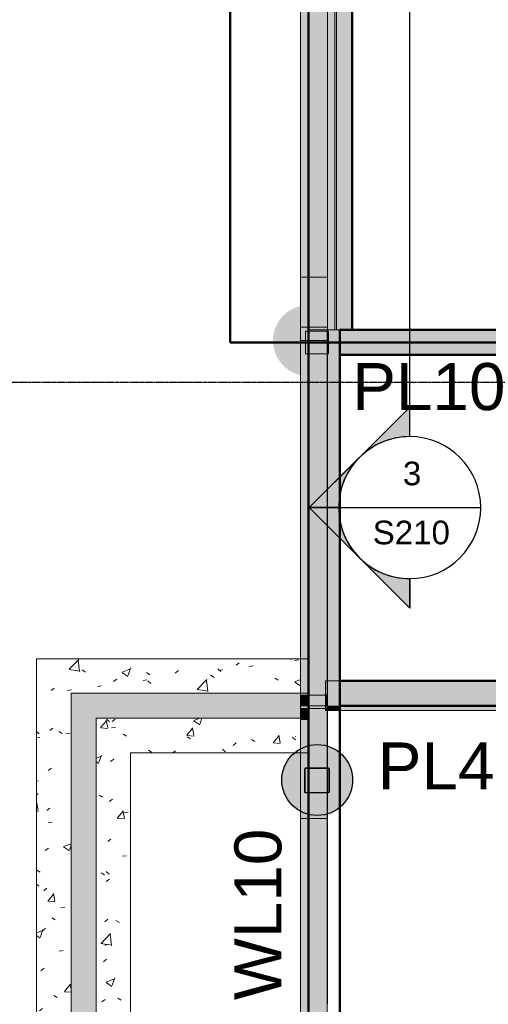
# Model space of a CAD drawing. Header units: inches. Extents: x -4126 to -1814, y 9773 to 12338.
# Tile 57 of 113: x -3922 to -3772, y 11336 to 11650. Entities that reach past the tile are written whole.
import ezdxf

# ---------------------------------------------------------------- set-up
doc = ezdxf.new("R2010")
doc.units = ezdxf.units.IN
doc.header["$MEASUREMENT"] = 0
doc.linetypes.add('Grid Line 1_2_', pattern=[0.875, 0.5, -0.125, 0.125, -0.125])
for name, color, linetype, lineweight in [('A-WALL', 113, 'Continuous', 13), ('G-ANNO-SYMB', 111, 'Continuous', 30), ('I-WALL', 2, 'Continuous', 13), ('S-COLS', 52, 'Continuous', 9), ('S-FNDN', 32, 'Continuous', 13), ('S-GRID', 1, 'Continuous', 9)]:
    doc.layers.add(name, color=color, linetype=linetype, lineweight=lineweight)
doc.layers.add('loads', color=1, linetype='Continuous')
doc.layers.add('steel_beams', color=4, linetype='Continuous')
doc.styles.add('Arial', font='Arial.ttf', dxfattribs={"height": 18})
doc.styles.add('Arial_1', font='arial.ttf', dxfattribs={"height": 7.559055})
pattern_1 = [(50, (0, 0), (27.5427, -2.40992), [2.88, -31.68]), (355, (0, 0), (-5.327844, 28.884266), [2.304, -25.344]), (100.451, (2.295, -0.2), (22.215316, 26.47393), [2.448, -26.924]), (46.184, (0, 7.68), (40.98187, -6.35642), [4.32, -47.52]), (96.636, (3.415, 7.15), (35.89075, 37.40619), [3.671, -40.386]), (351.184, (0, 7.68), (35.89097, 37.40622), [3.456, -38.016]), (21, (3.84, 5.76), (22.921036, -15.46073), [2.88, -31.68]), (326, (3.84, 5.76), (9.34353, 27.84574), [2.304, -25.344]), (71.451, (5.75, 4.472), (32.26477, 12.38442), [2.448, -26.924]), (37.5, (0, 0), (0.466855, 12.782707), [1.267, -23.77, 1.267, -24.461, -25.44]), (37.5, (0, 0), (0.466855, 12.782707), [-50.765, 1.267, -24.173]), (7.5, (0, 0), (10.10159, 15.14509), [1.267, -13.402, 1.267, -23.194, -9.696]), (7.5, (0, 0), (10.10159, 15.14509), [-39.13, 1.267, -8.429]), (327.5, (-8.563, 0), (20.499161, -0.86578), [1.267, -8.333, 1.267, -28.685, -39.744]), (327.5, (-8.563, 0), (20.499161, -0.86578), [-39.552, 1.267, -38.477]), (317.5, (-12.403, 0), (22.39478, 3.844288), [1.267, -11.213, 1.267, -18.624, -28.224]), (317.5, (-12.403, 0), (22.39478, 3.844288), [-32.371, 1.267, -26.957])]

# ---------------------------------------------------------------- blocks, each defined once
blk = doc.blocks.new('CTR - 1st Phase - Shell_rvt-1-FRAMING PLAN - 1ST FLOOR')
at = {"layer": 'A-WALL', "lineweight": 5, "transparency": 33554585}
h = blk.add_hatch(color=13, dxfattribs=at)
h.paths.add_polyline_path([(-3829.32, 11551.9), (-3829.32, 11567.79), (-3831.82, 11567.79), (-3831.82, 11551.9)], flags=0)
h.paths.add_polyline_path([(-3831.82, 11759.79), (-3829.32, 11759.79), (-3829.32, 11775.36), (-3830.2, 11775.36), (-3830.2, 11782.61), (-3829.32, 11782.61), (-3829.32, 11786.99), (-3831.82, 11786.99), (-3831.82, 11772.87)], flags=0)
h.paths.add_polyline_path([(-3831.82, 11826.99), (-3829.32, 11826.99), (-3829.32, 11830.99), (-3831.82, 11830.99)], flags=0)
h = blk.add_hatch(color=13, dxfattribs=at)
h.paths.add_polyline_path([(-3823.2, 11551.9), (-3823.2, 11567.79), (-3829.32, 11567.79), (-3829.32, 11551.9)], flags=0)
h.paths.add_polyline_path([(-3826.78, 11759.79), (-3823.2, 11759.79), (-3823.2, 11775.36), (-3829.32, 11775.36), (-3829.32, 11759.79)], flags=0)
h.paths.add_polyline_path([(-3823.2, 11782.61), (-3823.2, 11786.99), (-3829.32, 11786.99), (-3829.32, 11782.61), (-3827.6, 11782.61)], flags=0)
h.paths.add_polyline_path([(-3829.32, 11826.99), (-3823.2, 11826.99), (-3823.2, 11830.99), (-3829.32, 11830.99), (-3829.32, 11828.15)], flags=0)
for points in [[(-3829.32, 11567.79), (-3829.32, 11759.79), (-3831.82, 11759.79), (-3831.82, 11567.79)], [(-3823.2, 11567.79), (-3823.2, 11759.79), (-3829.32, 11759.79), (-3829.32, 11567.79)], [(-3829.32, 11445.99), (-3829.32, 11551.9), (-3831.82, 11551.9), (-3831.82, 11445.99), (-3829.65, 11445.99)], [(-3829.32, 11434.99), (-3829.32, 11445.99), (-3831.82, 11445.99), (-3831.82, 11434.99), (-3829.42, 11434.99)], [(-3829.34, 11430.99), (-3829.41, 11434.39), (-3831.82, 11434.39), (-3831.82, 11430.99)], [(-3829.32, 11434.39), (-3829.32, 11434.99), (-3829.42, 11434.98), (-3829.41, 11434.39)], [(-3829.32, 11430.99), (-3829.32, 11434.39), (-3829.41, 11434.39), (-3829.34, 11430.99)], [(-3823.82, 11430.99), (-3823.82, 11434.39), (-3829.32, 11434.39), (-3829.32, 11430.99), (-3829.28, 11430.99)], [(-3823.82, 11430.99), (-3823.2, 11430.99), (-3823.2, 11434.39), (-3823.82, 11434.39)], [(-3831.82, 11426.99), (-3829.32, 11426.99), (-3829.32, 11430.08), (-3831.82, 11430.08), (-3831.82, 11428.43)], [(-3823.32, 11429.49), (-3823.32, 11430.08), (-3823.82, 11430.08), (-3823.82, 11429.49)], [(-3823.2, 11429.49), (-3823.2, 11430.08), (-3823.32, 11430.08), (-3823.3, 11429.49)], [(-3831.82, 11426.49), (-3829.32, 11426.49), (-3829.32, 11426.99), (-3831.82, 11426.99)], [(-3829.5, 11415.99), (-3829.32, 11415.99), (-3829.32, 11426.49), (-3831.82, 11426.49), (-3831.82, 11415.99), (-3829.54, 11415.99)], [(-3829.32, 11164.59), (-3823.32, 11164.59), (-3823.32, 11394.99), (-3829.32, 11394.99), (-3829.32, 11170.09)]]:
    blk.add_hatch(color=13, dxfattribs=at).paths.add_polyline_path(points, flags=0)
h = blk.add_hatch(color=13, dxfattribs=at)
h.paths.add_polyline_path([(-3829.32, 11430.08), (-3823.82, 11430.08), (-3823.82, 11430.99), (-3829.32, 11430.99)], flags=0)
h.paths.add_polyline_path([(-3823.82, 11434.39), (-3823.82, 11438.99), (-3823.2, 11438.99), (-3823.2, 11551.9), (-3829.32, 11551.9), (-3829.32, 11434.39), (-3829.11, 11434.39)], flags=0)
h = blk.add_hatch(color=13, dxfattribs=at)
h.paths.add_polyline_path([(-3831.82, 11430.08), (-3829.32, 11430.08), (-3829.34, 11430.99), (-3831.82, 11430.99)], flags=0)
h.paths.add_polyline_path([(-3831.82, 11434.39), (-3829.41, 11434.39), (-3829.42, 11434.99), (-3831.82, 11434.99), (-3831.82, 11434.69)], flags=0)
h = blk.add_hatch(color=13, dxfattribs=at)
h.paths.add_polyline_path([(-3829.32, 10011.59), (-3823.32, 10011.59), (-3823.32, 10051.37), (-3829.32, 10051.37), (-3829.32, 10050.65)], flags=0)
h.paths.add_polyline_path([(-3829.32, 10089.39), (-3823.32, 10089.39), (-3823.32, 10127.98), (-3829.32, 10127.98), (-3829.32, 10105.37)], flags=0)
h.paths.add_polyline_path([(-3829.32, 10166), (-3823.32, 10166), (-3823.32, 10167.33), (-3829.32, 10167.33)], flags=0)
h.paths.add_polyline_path([(-3823.32, 10203.45), (-3823.32, 10242.99), (-3829.32, 10242.99), (-3829.32, 10203.45)], flags=0)
h.paths.add_polyline_path([(-3823.32, 10281.01), (-3823.32, 10363.19), (-3829.32, 10363.19), (-3829.32, 10281.01), (-3823.82, 10281.01)], flags=0)
h.paths.add_polyline_path([(-3824.69, 10391.06), (-3823.32, 10391.06), (-3823.32, 10434.99), (-3829.32, 10434.99), (-3829.32, 10391.06)], flags=0)
h.paths.add_polyline_path([(-3829.32, 10473.01), (-3823.32, 10473.01), (-3823.32, 10473.77), (-3829.32, 10473.77)], flags=0)
h.paths.add_polyline_path([(-3823.32, 10511.79), (-3823.32, 10588.78), (-3829.32, 10588.78), (-3829.32, 10511.79), (-3825.65, 10511.79)], flags=0)
h.paths.add_polyline_path([(-3829.32, 10626.8), (-3823.32, 10626.8), (-3823.32, 10627.18), (-3829.32, 10627.18)], flags=0)
h.paths.add_polyline_path([(-3823.32, 10665.2), (-3823.32, 10746.19), (-3829.32, 10746.19), (-3829.32, 10665.2), (-3826.87, 10665.2)], flags=0)
h.paths.add_polyline_path([(-3823.32, 10774.06), (-3823.32, 10780.97), (-3829.32, 10780.97), (-3829.32, 10774.06), (-3827.74, 10774.06)], flags=0)
h.paths.add_polyline_path([(-3823.32, 10818.99), (-3823.32, 10857.77), (-3829.32, 10857.77), (-3829.32, 10818.99), (-3828.09, 10818.99)], flags=0)
h.paths.add_polyline_path([(-3828.71, 10895.79), (-3823.32, 10895.79), (-3823.32, 10902.05), (-3829.32, 10902.05), (-3829.32, 10895.79)], flags=0)
h.paths.add_polyline_path([(-3823.32, 10929.93), (-3823.32, 10973.54), (-3829.32, 10973.54), (-3829.32, 10929.93), (-3828.98, 10929.93)], flags=0)
h.paths.add_polyline_path([(-3823.32, 11009.66), (-3823.32, 11011.18), (-3829.32, 11011.18), (-3829.32, 11009.66)], flags=0)
h.paths.add_polyline_path([(-3824.76, 11049.2), (-3823.32, 11049.2), (-3823.32, 11049.58), (-3829.32, 11049.58), (-3829.32, 11049.2)], flags=0)
h.paths.add_polyline_path([(-3823.32, 11087.6), (-3823.32, 11144.15), (-3829.32, 11144.15), (-3829.32, 11087.6), (-3826.28, 11087.6)], flags=0)
h.paths.add_polyline_path([(-3823.32, 11144.33), (-3823.32, 11151.98), (-3829.32, 11151.98), (-3829.32, 11144.33), (-3828.52, 11144.33)], flags=0)
h.paths.add_polyline_path([(-3827.17, 11152.15), (-3823.32, 11152.15), (-3823.32, 11164.59), (-3829.32, 11164.59), (-3829.32, 11152.15), (-3828.83, 11152.15)], flags=0)
h.paths.add_polyline_path([(-3823.32, 11394.99), (-3823.32, 11403.15), (-3829.32, 11403.15), (-3829.32, 11394.99)], flags=0)
h.paths.add_polyline_path([(-3823.32, 11403.33), (-3823.32, 11410.98), (-3829.32, 11410.98), (-3829.32, 11403.33), (-3827.87, 11403.33)], flags=0)
h.paths.add_polyline_path([(-3829.32, 11411.15), (-3823.32, 11411.15), (-3823.32, 11429.49), (-3823.82, 11429.49), (-3823.82, 11430.08), (-3829.32, 11430.08), (-3829.32, 11415.99)], flags=0)
h = blk.add_hatch(color=13, dxfattribs=at)
h.paths.add_polyline_path([(-3823.2, 10011.59), (-3823.2, 10051.37), (-3823.32, 10051.37), (-3823.32, 10011.59)], flags=0)
h.paths.add_polyline_path([(-3823.32, 10089.39), (-3823.2, 10089.39), (-3823.2, 10104.54), (-3823.32, 10104.54)], flags=0)
h.paths.add_polyline_path([(-3823.32, 10104.94), (-3823.2, 10104.94), (-3823.2, 10105.37), (-3823.32, 10105.37)], flags=0)
h.paths.add_polyline_path([(-3823.32, 10106.2), (-3823.2, 10106.2), (-3823.2, 10106.63), (-3823.32, 10106.63)], flags=0)
h.paths.add_polyline_path([(-3823.32, 10107.02), (-3823.2, 10107.02), (-3823.2, 10127.98), (-3823.32, 10127.98)], flags=0)
h.paths.add_polyline_path([(-3823.25, 10166), (-3823.2, 10166), (-3823.2, 10167.33), (-3823.32, 10167.33), (-3823.32, 10166)], flags=0)
h.paths.add_polyline_path([(-3823.2, 10203.45), (-3823.2, 10242.99), (-3823.32, 10242.99), (-3823.32, 10203.45)], flags=0)
h.paths.add_polyline_path([(-3823.32, 10281.01), (-3823.2, 10281.01), (-3823.2, 10296.07), (-3823.32, 10296.07)], flags=0)
h.paths.add_polyline_path([(-3823.32, 10296.47), (-3823.2, 10296.47), (-3823.2, 10296.9), (-3823.32, 10296.9)], flags=0)
h.paths.add_polyline_path([(-3823.32, 10297.73), (-3823.2, 10297.73), (-3823.2, 10298.16), (-3823.32, 10298.16)], flags=0)
h.paths.add_polyline_path([(-3823.2, 10298.55), (-3823.2, 10343.95), (-3823.32, 10343.95), (-3823.32, 10298.55)], flags=0)
h.paths.add_polyline_path([(-3823.2, 10344.35), (-3823.2, 10344.78), (-3823.32, 10344.78), (-3823.32, 10344.35)], flags=0)
h.paths.add_polyline_path([(-3823.32, 10345.61), (-3823.2, 10345.61), (-3823.2, 10346.04), (-3823.32, 10346.04)], flags=0)
h.paths.add_polyline_path([(-3823.2, 10346.43), (-3823.2, 10363.19), (-3823.32, 10363.19), (-3823.32, 10346.43)], flags=0)
h.paths.add_polyline_path([(-3823.2, 10391.06), (-3823.2, 10391.84), (-3823.32, 10391.84), (-3823.32, 10391.06)], flags=0)
h.paths.add_polyline_path([(-3823.32, 10392.23), (-3823.2, 10392.23), (-3823.2, 10392.66), (-3823.32, 10392.66)], flags=0)
h.paths.add_polyline_path([(-3823.32, 10393.49), (-3823.2, 10393.49), (-3823.2, 10393.92), (-3823.32, 10393.92)], flags=0)
h.paths.add_polyline_path([(-3823.2, 10394.32), (-3823.2, 10434.99), (-3823.32, 10434.99), (-3823.32, 10394.32)], flags=0)
h.paths.add_polyline_path([(-3823.2, 10473.01), (-3823.2, 10473.77), (-3823.32, 10473.77), (-3823.32, 10473.01)], flags=0)
h.paths.add_polyline_path([(-3823.32, 10511.79), (-3823.2, 10511.79), (-3823.2, 10535.48), (-3823.32, 10535.48)], flags=0)
h.paths.add_polyline_path([(-3823.2, 10535.87), (-3823.2, 10536.3), (-3823.32, 10536.3), (-3823.32, 10535.87)], flags=0)
h.paths.add_polyline_path([(-3823.32, 10537.14), (-3823.2, 10537.14), (-3823.2, 10537.57), (-3823.32, 10537.57)], flags=0)
h.paths.add_polyline_path([(-3823.2, 10537.96), (-3823.2, 10583.36), (-3823.32, 10583.36), (-3823.32, 10537.96)], flags=0)
h.paths.add_polyline_path([(-3823.32, 10583.76), (-3823.2, 10583.76), (-3823.2, 10584.19), (-3823.32, 10584.19)], flags=0)
h.paths.add_polyline_path([(-3823.32, 10585.02), (-3823.2, 10585.02), (-3823.2, 10585.45), (-3823.32, 10585.45)], flags=0)
h.paths.add_polyline_path([(-3823.2, 10585.84), (-3823.2, 10588.78), (-3823.32, 10588.78), (-3823.32, 10585.84)], flags=0)
h.paths.add_polyline_path([(-3823.32, 10626.8), (-3823.2, 10626.8), (-3823.2, 10627.18), (-3823.32, 10627.18)], flags=0)
h.paths.add_polyline_path([(-3823.2, 10665.2), (-3823.2, 10679.13), (-3823.32, 10679.13), (-3823.32, 10665.2)], flags=0)
h.paths.add_polyline_path([(-3823.32, 10679.52), (-3823.2, 10679.52), (-3823.2, 10679.95), (-3823.32, 10679.95)], flags=0)
h.paths.add_polyline_path([(-3823.32, 10680.78), (-3823.2, 10680.78), (-3823.2, 10681.21), (-3823.32, 10681.21)], flags=0)
h.paths.add_polyline_path([(-3823.32, 10681.61), (-3823.2, 10681.61), (-3823.2, 10727.01), (-3823.32, 10727.01)], flags=0)
h.paths.add_polyline_path([(-3823.32, 10727.4), (-3823.2, 10727.4), (-3823.2, 10727.83), (-3823.32, 10727.83)], flags=0)
h.paths.add_polyline_path([(-3823.32, 10728.67), (-3823.2, 10728.67), (-3823.2, 10729.1), (-3823.32, 10729.1)], flags=0)
h.paths.add_polyline_path([(-3823.2, 10729.49), (-3823.2, 10746.19), (-3823.32, 10746.19), (-3823.32, 10729.49)], flags=0)
h.paths.add_polyline_path([(-3823.2, 10774.06), (-3823.2, 10774.89), (-3823.32, 10774.89), (-3823.32, 10774.06)], flags=0)
h.paths.add_polyline_path([(-3823.2, 10775.28), (-3823.2, 10775.71), (-3823.32, 10775.71), (-3823.32, 10775.28)], flags=0)
h.paths.add_polyline_path([(-3823.32, 10776.55), (-3823.2, 10776.55), (-3823.2, 10776.98), (-3823.32, 10776.98)], flags=0)
h.paths.add_polyline_path([(-3823.2, 10777.37), (-3823.2, 10780.97), (-3823.32, 10780.97), (-3823.32, 10777.37)], flags=0)
h.paths.add_polyline_path([(-3823.2, 10818.99), (-3823.2, 10822.77), (-3823.32, 10822.77), (-3823.32, 10818.99)], flags=0)
h.paths.add_polyline_path([(-3823.32, 10823.17), (-3823.2, 10823.17), (-3823.2, 10823.6), (-3823.32, 10823.6)], flags=0)
h.paths.add_polyline_path([(-3823.32, 10824.08), (-3823.2, 10824.08), (-3823.2, 10824.5), (-3823.32, 10824.5)], flags=0)
h.paths.add_polyline_path([(-3823.32, 10824.9), (-3823.2, 10824.9), (-3823.2, 10857.77), (-3823.32, 10857.77), (-3823.32, 10825.65)], flags=0)
h.paths.add_polyline_path([(-3823.32, 10895.79), (-3823.2, 10895.79), (-3823.2, 10902.05), (-3823.32, 10902.05)], flags=0)
h.paths.add_polyline_path([(-3823.32, 10929.93), (-3823.2, 10929.93), (-3823.2, 10966.06), (-3823.32, 10966.06)], flags=0)
h.paths.add_polyline_path([(-3823.32, 10966.46), (-3823.2, 10966.46), (-3823.2, 10966.89), (-3823.32, 10966.89)], flags=0)
h.paths.add_polyline_path([(-3823.2, 10967.72), (-3823.2, 10968.15), (-3823.32, 10968.15), (-3823.32, 10967.72)], flags=0)
h.paths.add_polyline_path([(-3823.32, 10968.54), (-3823.2, 10968.54), (-3823.2, 10973.54), (-3823.32, 10973.54)], flags=0)
h.paths.add_polyline_path([(-3823.2, 11009.66), (-3823.2, 11011.18), (-3823.32, 11011.18), (-3823.32, 11009.66)], flags=0)
h.paths.add_polyline_path([(-3823.32, 11049.2), (-3823.2, 11049.2), (-3823.2, 11049.58), (-3823.32, 11049.58)], flags=0)
h.paths.add_polyline_path([(-3823.2, 11087.6), (-3823.2, 11109.71), (-3823.32, 11109.71), (-3823.32, 11087.6)], flags=0)
h.paths.add_polyline_path([(-3823.32, 11110.1), (-3823.2, 11110.1), (-3823.2, 11110.53), (-3823.32, 11110.53)], flags=0)
h.paths.add_polyline_path([(-3823.2, 11111.37), (-3823.2, 11111.8), (-3823.32, 11111.8), (-3823.32, 11111.37)], flags=0)
h.paths.add_polyline_path([(-3823.32, 11112.19), (-3823.2, 11112.19), (-3823.2, 11144.15), (-3823.32, 11144.15), (-3823.32, 11121.94)], flags=0)
h.paths.add_polyline_path([(-3823.2, 11144.33), (-3823.2, 11151.98), (-3823.32, 11151.98), (-3823.32, 11144.33)], flags=0)
h.paths.add_polyline_path([(-3823.32, 11152.15), (-3823.2, 11152.15), (-3823.2, 11157.59), (-3823.32, 11157.59)], flags=0)
h.paths.add_polyline_path([(-3823.32, 11157.99), (-3823.2, 11157.99), (-3823.2, 11158.41), (-3823.32, 11158.41)], flags=0)
h.paths.add_polyline_path([(-3823.2, 11159.25), (-3823.2, 11159.68), (-3823.32, 11159.68), (-3823.32, 11159.25)], flags=0)
h.paths.add_polyline_path([(-3823.32, 11160.07), (-3823.2, 11160.07), (-3823.2, 11164.59), (-3823.32, 11164.59)], flags=0)
h.paths.add_polyline_path([(-3823.2, 11394.99), (-3823.2, 11403.15), (-3823.32, 11403.15), (-3823.32, 11394.99)], flags=0)
h.paths.add_polyline_path([(-3823.32, 11403.33), (-3823.2, 11403.33), (-3823.2, 11410.98), (-3823.32, 11410.98), (-3823.32, 11406.9)], flags=0)
h.paths.add_polyline_path([(-3823.32, 11411.15), (-3823.2, 11411.15), (-3823.2, 11429.49), (-3823.32, 11429.49), (-3823.32, 11417.66)], flags=0)
h = blk.add_hatch(color=13, dxfattribs=at)
h.paths.add_polyline_path([(-3829.58, 11394.99), (-3829.32, 11394.99), (-3829.32, 11403.15), (-3830.38, 11403.19), (-3830.4, 11403.2), (-3830.53, 11403.35), (-3830.57, 11403.5), (-3830.55, 11410.89), (-3830.53, 11410.98), (-3830.38, 11411.11), (-3830.23, 11411.15), (-3829.32, 11411.15), (-3829.32, 11415.99), (-3831.82, 11415.99), (-3831.82, 11394.99), (-3829.6, 11394.99)], flags=0)
h.paths.add_polyline_path([(-3829.58, 11403.33), (-3829.32, 11403.33), (-3829.32, 11410.98), (-3830.31, 11410.96), (-3830.38, 11410.89), (-3830.4, 11410.81), (-3830.38, 11403.41), (-3830.31, 11403.35), (-3830.23, 11403.33), (-3829.6, 11403.33)], flags=0)
h = blk.add_hatch(color=13, dxfattribs=at)
h.paths.add_polyline_path([(-3829.32, 11144.15), (-3823.32, 11144.15), (-3823.32, 11144.33), (-3829.32, 11144.33), (-3829.32, 11144.17)], flags=0)
h.paths.add_polyline_path([(-3828.83, 11151.98), (-3823.32, 11151.99), (-3823.32, 11152.15), (-3829.32, 11152.13), (-3829.32, 11151.98)], flags=0)
h.paths.add_polyline_path([(-3829.32, 11403.15), (-3823.32, 11403.15), (-3823.32, 11403.33), (-3829.32, 11403.33), (-3829.32, 11403.17)], flags=0)
h.paths.add_polyline_path([(-3829.32, 11410.98), (-3823.32, 11410.99), (-3823.32, 11411.15), (-3829.32, 11411.13)], flags=0)
h = blk.add_hatch(color=13, dxfattribs=at)
h.paths.add_polyline_path([(-3823.2, 11144.15), (-3823.2, 11144.33), (-3823.32, 11144.32), (-3823.32, 11144.15)], flags=0)
h.paths.add_polyline_path([(-3823.2, 11151.98), (-3823.2, 11152.15), (-3823.32, 11152.15), (-3823.32, 11151.98)], flags=0)
h.paths.add_polyline_path([(-3823.2, 11403.15), (-3823.2, 11403.33), (-3823.32, 11403.32), (-3823.32, 11403.15)], flags=0)
h.paths.add_polyline_path([(-3823.2, 11410.98), (-3823.2, 11411.15), (-3823.32, 11411.15), (-3823.32, 11410.98)], flags=0)
h = blk.add_hatch(color=13, dxfattribs=at)
h.paths.add_polyline_path([(-3829.32, 11283.17), (-3829.57, 11283.19), (-3829.54, 11283.33), (-3829.32, 11283.34), (-3829.32, 11394.99), (-3831.82, 11394.99), (-3831.82, 11283.18), (-3829.39, 11283.17)], flags=0)
h.paths.add_polyline_path([(-3829.58, 11164.59), (-3829.32, 11164.59), (-3829.32, 11283.17), (-3829.82, 11283.17), (-3829.79, 11164.59), (-3829.59, 11164.59)], flags=0)
h = blk.add_hatch(color=13, dxfattribs=at)
h.paths.add_polyline_path([(-3823.32, 11164.59), (-3823.2, 11164.59), (-3823.2, 11205.47), (-3823.32, 11205.47), (-3823.32, 11170.09)], flags=0)
h.paths.add_polyline_path([(-3823.32, 11205.87), (-3823.2, 11205.87), (-3823.2, 11206.3), (-3823.32, 11206.3)], flags=0)
h.paths.add_polyline_path([(-3823.32, 11207.13), (-3823.2, 11207.13), (-3823.2, 11207.56), (-3823.32, 11207.56)], flags=0)
h.paths.add_polyline_path([(-3823.32, 11207.95), (-3823.2, 11207.95), (-3823.2, 11253.36), (-3823.32, 11253.36)], flags=0)
h.paths.add_polyline_path([(-3823.32, 11253.75), (-3823.2, 11253.75), (-3823.2, 11254.18), (-3823.32, 11254.18)], flags=0)
h.paths.add_polyline_path([(-3823.32, 11255.01), (-3823.2, 11255.01), (-3823.2, 11255.44), (-3823.32, 11255.44)], flags=0)
h.paths.add_polyline_path([(-3823.32, 11255.84), (-3823.2, 11255.84), (-3823.2, 11287.78), (-3823.32, 11287.78), (-3823.32, 11256.21)], flags=0)
h.paths.add_polyline_path([(-3823.32, 11288.2), (-3823.2, 11288.2), (-3823.2, 11288.63), (-3823.32, 11288.63), (-3823.32, 11288.5)], flags=0)
h.paths.add_polyline_path([(-3823.32, 11289.02), (-3823.2, 11289.02), (-3823.2, 11334.42), (-3823.32, 11334.42), (-3823.32, 11299.26)], flags=0)
h.paths.add_polyline_path([(-3823.2, 11334.82), (-3823.2, 11335.25), (-3823.32, 11335.25), (-3823.32, 11334.82)], flags=0)
h.paths.add_polyline_path([(-3823.32, 11336.08), (-3823.2, 11336.08), (-3823.2, 11336.51), (-3823.32, 11336.51)], flags=0)
h.paths.add_polyline_path([(-3823.32, 11336.9), (-3823.2, 11336.9), (-3823.2, 11382.3), (-3823.32, 11382.3), (-3823.32, 11342.32)], flags=0)
h.paths.add_polyline_path([(-3823.32, 11382.7), (-3823.2, 11382.7), (-3823.2, 11383.13), (-3823.32, 11383.13)], flags=0)
h.paths.add_polyline_path([(-3823.32, 11383.96), (-3823.2, 11383.96), (-3823.2, 11384.39), (-3823.32, 11384.39)], flags=0)
h.paths.add_polyline_path([(-3823.32, 11384.78), (-3823.2, 11384.78), (-3823.2, 11394.99), (-3823.32, 11394.99), (-3823.32, 11385.37)], flags=0)
h = blk.add_hatch(color=13, dxfattribs=at)
h.paths.add_polyline_path([(-3823.2, 11205.47), (-3823.2, 11205.87), (-3823.32, 11205.87), (-3823.32, 11205.47)], flags=0)
h.paths.add_polyline_path([(-3823.32, 11207.56), (-3823.2, 11207.56), (-3823.2, 11207.95), (-3823.32, 11207.95)], flags=0)
h.paths.add_polyline_path([(-3823.2, 11253.36), (-3823.2, 11253.75), (-3823.32, 11253.75), (-3823.32, 11253.36)], flags=0)
h.paths.add_polyline_path([(-3823.2, 11255.44), (-3823.2, 11255.84), (-3823.32, 11255.84), (-3823.32, 11255.44)], flags=0)
h.paths.add_polyline_path([(-3823.32, 11288.63), (-3823.2, 11288.63), (-3823.2, 11289.02), (-3823.32, 11289.02)], flags=0)
h.paths.add_polyline_path([(-3823.2, 11334.42), (-3823.2, 11334.82), (-3823.32, 11334.82), (-3823.32, 11334.42)], flags=0)
h.paths.add_polyline_path([(-3823.2, 11336.51), (-3823.2, 11336.9), (-3823.32, 11336.9), (-3823.32, 11336.51)], flags=0)
h.paths.add_polyline_path([(-3823.32, 11382.3), (-3823.2, 11382.3), (-3823.2, 11382.7), (-3823.32, 11382.7)], flags=0)
h.paths.add_polyline_path([(-3823.32, 11384.39), (-3823.2, 11384.39), (-3823.2, 11384.78), (-3823.32, 11384.78)], flags=0)
h = blk.add_hatch(color=13, dxfattribs=at)
h.paths.add_polyline_path([(-3823.32, 11206.3), (-3823.2, 11206.3), (-3823.2, 11207.13), (-3823.32, 11207.13), (-3823.32, 11206.67)], flags=0)
h.paths.add_polyline_path([(-3823.2, 11254.18), (-3823.2, 11255.01), (-3823.32, 11255.01), (-3823.32, 11254.18)], flags=0)
h.paths.add_polyline_path([(-3823.2, 11287.78), (-3823.2, 11288.2), (-3823.32, 11288.2), (-3823.32, 11287.78)], flags=0)
h.paths.add_polyline_path([(-3823.32, 11335.25), (-3823.2, 11335.25), (-3823.2, 11336.08), (-3823.32, 11336.08), (-3823.32, 11335.62)], flags=0)
h.paths.add_polyline_path([(-3823.2, 11383.13), (-3823.2, 11383.96), (-3823.32, 11383.96), (-3823.32, 11383.13)], flags=0)
at = {"layer": 'A-WALL', "color": 33}
for p, q in [((-3831.82, 11551.9), (-3831.82, 11933.34)), ((-3823.2, 11775.36), (-3823.2, 11556.21)), ((-3829.32, 11567.79), (-3831.82, 11567.79)), ((-3823.2, 11567.79), (-3829.32, 11567.79)), ((-3823.2, 11556.21), (-3823.2, 11551.9)), ((-3831.82, 11551.9), (-3829.32, 11551.9)), ((-3831.82, 11547.59), (-3831.82, 11551.9)), ((-3829.32, 11551.9), (-3823.2, 11551.9)), ((-3823.2, 11551.9), (-3823.2, 11547.59)), ((-3831.82, 11445.99), (-3831.82, 11547.59)), ((-3829.32, 11547.59), (-3831.82, 11547.59)), ((-3831.82, 11547.59), (-3829.32, 11547.59)), ((-3823.2, 11547.59), (-3829.32, 11547.59)), ((-3829.32, 11547.59), (-3823.2, 11547.59)), ((-3823.2, 11547.59), (-3823.2, 11438.99)), ((-3831.82, 11434.99), (-3831.82, 11445.99)), ((-3831.82, 11434.39), (-3831.82, 11434.99)), ((-3831.82, 11430.99), (-3829.34, 11430.99)), ((-3831.82, 11430.08), (-3831.82, 11430.99)), ((-3831.82, 11426.99), (-3831.82, 11430.08)), ((-3829.32, 11430.99), (-3823.82, 11430.99)), ((-3829.32, 11430.08), (-3823.32, 11430.08)), ((-3823.32, 11430.99), (-3823.2, 11430.99)), ((-3823.32, 11430.08), (-3823.2, 11430.08)), ((-3823.2, 11430.99), (-3823.2, 11430.58)), ((-3823.2, 11430.19), (-3823.2, 11430.08)), ((-3823.2, 11430.08), (-3823.2, 11429.49)), ((-3823.2, 11429.49), (-3823.2, 11411.15)), ((-3831.82, 11426.49), (-3831.82, 11426.99)), ((-3831.82, 11415.99), (-3831.82, 11426.49)), ((-3831.82, 11394.99), (-3831.82, 11415.99)), ((-3823.2, 11410.99), (-3823.2, 11403.32)), ((-3823.2, 11403.15), (-3823.2, 11384.78)), ((-3831.82, 11283.18), (-3831.82, 11394.99)), ((-3831.82, 11394.99), (-3831.82, 11283.18)), ((-3831.82, 11394.99), (-3829.77, 11394.99)), ((-3831.82, 11394.99), (-3829.77, 11394.99)), ((-3829.73, 11394.99), (-3829.69, 11394.99)), ((-3829.73, 11394.99), (-3829.69, 11394.99)), ((-3829.42, 11394.99), (-3829.32, 11394.99)), ((-3829.42, 11394.99), (-3829.32, 11394.99)), ((-3829.32, 11394.99), (-3823.32, 11394.99)), ((-3823.32, 11394.99), (-3823.2, 11394.99)), ((-3823.2, 11384.39), (-3823.2, 11383.96)), ((-3823.2, 11383.13), (-3823.2, 11382.7)), ((-3823.2, 11382.3), (-3823.2, 11336.9)), ((-3823.2, 11336.51), (-3823.2, 11336.08))]:
    blk.add_line(p, q, dxfattribs=at)
at = {"layer": 'A-WALL', "color": 253}
for p, q in [((-3831.82, 11759.79), (-3831.82, 11567.79)), ((-3831.82, 11567.79), (-3831.82, 11551.9)), ((-3829.32, 11567.79), (-3831.82, 11567.79)), ((-3829.32, 11551.9), (-3831.82, 11551.9)), ((-3831.82, 11551.9), (-3831.82, 11445.99)), ((-3829.32, 11430.99), (-3823.82, 11430.99)), ((-3823.82, 11430.99), (-3823.32, 11430.99)), ((-3823.32, 11430.99), (-3823.2, 11430.99)), ((-3823.2, 11430.58), (-3823.2, 11430.19)), ((-3831.82, 11415.99), (-3831.82, 11226.97)), ((-3829.32, 11415.99), (-3829.32, 11283.34)), ((-3829.32, 11394.99), (-3829.32, 11415.99)), ((-3823.2, 11411.15), (-3823.2, 11410.99)), ((-3823.2, 11403.32), (-3823.2, 11403.15)), ((-3829.32, 11283.34), (-3829.32, 11394.99)), ((-3823.2, 11384.78), (-3823.2, 11384.39)), ((-3823.2, 11383.96), (-3823.2, 11383.59)), ((-3823.2, 11383.5), (-3823.2, 11383.13)), ((-3823.2, 11382.7), (-3823.2, 11382.3)), ((-3823.2, 11336.9), (-3823.2, 11336.51)), ((-3823.2, 11336.08), (-3823.2, 11335.7))]:
    blk.add_line(p, q, dxfattribs=at)
at = {"layer": 'A-WALL', "color": 9}
for p, q in [((-3823.2, 11567.79), (-3823.2, 11759.79)), ((-3823.2, 11567.79), (-3829.32, 11567.79)), ((-3823.2, 11551.9), (-3823.2, 11567.79)), ((-3823.2, 11551.9), (-3829.32, 11551.9)), ((-3823.2, 11430.99), (-3823.2, 11551.9)), ((-3831.82, 11445.99), (-3831.82, 11434.99)), ((-3831.82, 11434.99), (-3831.82, 11430.08)), ((-3831.82, 11430.08), (-3831.82, 11426.99)), ((-3829.32, 11430.08), (-3829.32, 11426.99)), ((-3829.32, 11426.99), (-3829.32, 11430.08)), ((-3823.32, 11430.08), (-3829.32, 11430.08)), ((-3823.2, 11430.08), (-3823.32, 11430.08)), ((-3823.2, 11430.58), (-3823.2, 11430.99)), ((-3823.2, 11430.19), (-3823.2, 11430.58)), ((-3823.2, 11430.08), (-3823.2, 11430.19)), ((-3823.2, 11394.99), (-3823.2, 11430.08)), ((-3831.82, 11426.99), (-3831.82, 11426.49)), ((-3831.82, 11426.49), (-3831.82, 11415.99)), ((-3829.32, 11426.99), (-3829.32, 11426.49)), ((-3829.32, 11426.49), (-3829.32, 11426.99)), ((-3829.32, 11426.49), (-3829.32, 11415.99)), ((-3829.32, 11415.99), (-3829.32, 11426.49)), ((-3829.32, 11394.99), (-3823.32, 11394.99)), ((-3823.32, 11394.99), (-3823.2, 11394.99)), ((-3823.2, 11384.78), (-3823.2, 11394.99)), ((-3823.2, 11384.39), (-3823.2, 11384.78)), ((-3823.2, 11383.59), (-3823.2, 11384.39)), ((-3823.2, 11382.7), (-3823.2, 11383.5)), ((-3823.2, 11382.3), (-3823.2, 11382.7)), ((-3823.2, 11336.9), (-3823.2, 11382.3)), ((-3823.2, 11336.51), (-3823.2, 11336.9)), ((-3823.2, 11335.7), (-3823.2, 11336.51))]:
    blk.add_line(p, q, dxfattribs=at)
at = {"layer": 'A-WALL', "color": 23}
for p, q in [((-3823.2, 11438.99), (-3823.2, 11434.39)), ((-3831.82, 11430.99), (-3831.82, 11434.39)), ((-3829.41, 11434.39), (-3831.82, 11434.39)), ((-3831.82, 11434.39), (-3829.41, 11434.39)), ((-3829.32, 11434.39), (-3829.41, 11434.39)), ((-3829.41, 11434.39), (-3829.32, 11434.39)), ((-3823.82, 11434.39), (-3829.32, 11434.39)), ((-3829.32, 11434.39), (-3823.82, 11434.39)), ((-3823.2, 11434.39), (-3823.82, 11434.39)), ((-3823.82, 11434.39), (-3823.2, 11434.39)), ((-3823.2, 11434.39), (-3823.2, 11430.99)), ((-3831.82, 11430.99), (-3829.34, 11430.99)), ((-3829.32, 11430.08), (-3831.82, 11430.08)), ((-3829.32, 11430.08), (-3831.82, 11430.08)), ((-3823.82, 11430.08), (-3829.32, 11430.08)), ((-3823.82, 11430.08), (-3829.32, 11430.08)), ((-3823.82, 11430.99), (-3823.32, 11430.99)), ((-3823.32, 11430.08), (-3823.82, 11430.08)), ((-3823.32, 11430.08), (-3823.82, 11430.08)), ((-3823.2, 11430.08), (-3823.32, 11430.08)), ((-3823.2, 11430.08), (-3823.32, 11430.08)), ((-3831.82, 11283.18), (-3831.82, 11394.99))]:
    blk.add_line(p, q, dxfattribs=at)
blk = doc.blocks.new('CTR - 1st Phase -Stairs _ Elevators_rvt-1-FRAMING PLAN - 1ST FLOOR')
at = {"layer": 'I-WALL', "lineweight": 5, "transparency": 33554585}
h = blk.add_hatch(color=8, dxfattribs=at)
h.paths.add_polyline_path([(-3823.82, 11430.08), (-3823.32, 11430.08), (-3823.32, 11430.99), (-3823.82, 11430.99), (-3823.82, 11430.19)], flags=0)
h.paths.add_polyline_path([(-3823.32, 11434.39), (-3823.2, 11434.39), (-3823.2, 11438.99), (-3823.82, 11438.99), (-3823.82, 11434.39)], flags=0)
for points in [[(-3643.32, 11430.99), (-3643.32, 11438.99), (-3823.2, 11438.99), (-3823.2, 11430.99), (-3801.85, 11430.99)], [(-3823.2, 11430.19), (-3823.2, 11430.58), (-3823.32, 11430.58), (-3823.32, 11430.19)], [(-3819.32, 11430.19), (-3819.32, 11430.58), (-3823.2, 11430.58), (-3823.2, 11430.19)], [(-3643.32, 11430.19), (-3643.32, 11430.58), (-3819.32, 11430.58), (-3819.32, 11430.19), (-3801.85, 11430.19)]]:
    blk.add_hatch(color=8, dxfattribs=at).paths.add_polyline_path(points, flags=0)
h = blk.add_hatch(color=8, dxfattribs=at)
h.paths.add_polyline_path([(-3823.2, 11430.08), (-3823.2, 11430.19), (-3823.32, 11430.19), (-3823.32, 11430.08)], flags=0)
h.paths.add_polyline_path([(-3823.32, 11430.58), (-3823.2, 11430.58), (-3823.2, 11430.99), (-3823.32, 11430.99)], flags=0)
h = blk.add_hatch(color=8, dxfattribs=at)
h.paths.add_polyline_path([(-3819.32, 11429.49), (-3819.32, 11430.19), (-3823.2, 11430.19), (-3823.2, 11429.49)], flags=0)
h.paths.add_polyline_path([(-3819.32, 11430.58), (-3819.32, 11430.99), (-3823.2, 11430.99), (-3823.2, 11430.58)], flags=0)
h = blk.add_hatch(color=8, dxfattribs=at)
h.paths.add_polyline_path([(-3819.32, 11429.49), (-3643.32, 11429.49), (-3643.32, 11430.19), (-3819.32, 11430.19)], flags=0)
h.paths.add_polyline_path([(-3643.32, 11430.58), (-3643.32, 11430.99), (-3819.32, 11430.99), (-3819.32, 11430.58), (-3801.85, 11430.58)], flags=0)
at = {"layer": 'I-WALL', "color": 33}
for p, q in [((-3823.2, 11438.99), (-3823.82, 11438.99)), ((-3823.82, 11430.08), (-3823.82, 11438.99)), ((-3823.2, 11429.49), (-3823.3, 11429.49))]:
    blk.add_line(p, q, dxfattribs=at)
at = {"layer": 'I-WALL', "color": 23}
for p, q in [((-3823.82, 11438.99), (-3823.2, 11438.99)), ((-3823.82, 11438.99), (-3823.82, 11434.39)), ((-3823.82, 11434.39), (-3823.82, 11430.99)), ((-3823.82, 11430.99), (-3823.82, 11429.49)), ((-3823.32, 11429.49), (-3823.82, 11429.49))]:
    blk.add_line(p, q, dxfattribs=at)
at = {"layer": 'I-WALL', "color": 9}
for p, q in [((-3819.32, 11438.99), (-3823.2, 11438.99)), ((-3643.32, 11438.99), (-3819.32, 11438.99)), ((-3823.82, 11429.49), (-3823.82, 11430.08)), ((-3823.82, 11429.49), (-3823.32, 11429.49)), ((-3823.32, 11429.49), (-3819.32, 11429.49)), ((-3819.32, 11429.49), (-3643.32, 11429.49))]:
    blk.add_line(p, q, dxfattribs=at)
at = {"layer": 'I-WALL', "color": 253}
for p, q in [((-3823.2, 11438.99), (-3819.32, 11438.99)), ((-3819.32, 11438.99), (-3795.32, 11438.99)), ((-3819.32, 11429.49), (-3823.2, 11429.49)), ((-3643.32, 11429.49), (-3819.32, 11429.49))]:
    blk.add_line(p, q, dxfattribs=at)
at = {"layer": 'I-WALL', "color": 254}
blk.add_line((-3795.32, 11438.99), (-3739.32, 11438.99), dxfattribs=at)
blk = doc.blocks.new('Section - Extremo inicial de sección - Rellenado-1561-FRAMING PLAN - 1ST FLOOR')
at = {"layer": 'G-ANNO-SYMB', "lineweight": 9}
h = blk.add_hatch(color=256, dxfattribs=at)
edge = h.paths.add_edge_path(flags=0)
edge.add_line((-0.2362, 0.3341), (-0.2362, 0.2362))
edge.add_arc((-0.2362, 0), 0.2362, 90, 135)
edge.add_line((-0.4033, 0.167), (-0.2362, 0.3341))
h = blk.add_hatch(color=256, dxfattribs=at)
edge = h.paths.add_edge_path(flags=0)
edge.add_line((-0.2362, 0.3341), (-0.0692, 0.167))
edge.add_arc((-0.2362, 0), 0.2362, 45, 90)
edge.add_line((-0.2362, 0.2362), (-0.2362, 0.3341))
h = blk.add_hatch(color=256, dxfattribs=at)
edge = h.paths.add_edge_path(flags=0)
edge.add_line((-0.5703, 0), (-0.4033, 0.167))
edge.add_arc((-0.2362, 0), 0.2362, 135, 180)
edge.add_line((-0.4724, 0), (-0.5703, 0))
h = blk.add_hatch(color=256, dxfattribs=at)
edge = h.paths.add_edge_path(flags=0)
edge.add_line((0.0978, 0), (0, 0))
edge.add_arc((-0.2362, 0), 0.2362, 360, 405)
edge.add_line((-0.0692, 0.167), (0.0978, 0))
at = {"layer": 'G-ANNO-SYMB'}
for p, q in [((-0.2362, 0.3341), (-0.5703, 0)), ((-0.2362, 0.3341), (-0.4033, 0.167)), ((-0.2362, 0.3341), (0.0978, 0)), ((-0.2362, 0.2362), (-0.2362, 0.3341)), ((-0.2362, 0.3341), (-0.2362, 0.2362)), ((-0.0692, 0.167), (-0.2362, 0.3341)), ((-0.4033, 0.167), (-0.5703, 0)), ((0.0978, 0), (-0.0692, 0.167)), ((-0.5703, 0), (-0.4724, 0)), ((0, 0), (0.0978, 0)), ((-0.4724, 0), (-0.5703, 0)), ((0, 0), (0.0978, 0))]:
    blk.add_line(p, q, dxfattribs=at)
for start, end in [(360, 180), (90, 135), (45, 90), (135, 180), (360, 45), (180, 360)]:
    blk.add_arc((-0.2362, 0), 0.2362, start, end, dxfattribs=at)

msp = doc.modelspace()

# ---------------------------------------------------------------- hatches: boundary and pattern name
at = {"layer": 'A-WALL', "transparency": 33554483}
msp.add_hatch(color=256, dxfattribs=at).paths.add_polyline_path([(-3819.324, 11542.989), (-3587.324, 11542.989), (-3587.324, 11550.989), (-3819.324, 11550.989)], flags=0)
at = {"layer": 'A-WALL', "lineweight": 5, "transparency": 33554483}
for points in [[(-3886.124, 11426.989), (-3831.824, 11426.989), (-3831.824, 11434.989), (-3905.124, 11434.989), (-3905.124, 11426.989), (-3897.124, 11426.989)], [(-3905.124, 11310.989), (-3897.124, 11310.989), (-3897.124, 11426.989), (-3905.124, 11426.989), (-3905.124, 11318.989)]]:
    msp.add_hatch(color=256, dxfattribs=at).paths.add_polyline_path(points, flags=0)
at = {"layer": 'loads'}
msp.add_hatch(color=256, dxfattribs=at).paths.add_polyline_path([(-3818.01, 11547.589, 1), (-3840.637, 11547.589, 1)])
h = msp.add_hatch(color=256, dxfattribs=at)
edge = h.paths.add_edge_path()
edge.add_arc((-3826.5, 11407.277), 11.314, 0, 360)
at = {"layer": 'S-COLS', "lineweight": 5, "transparency": 33554483}
for points in [[(-3822.949, 11543.364), (-3822.949, 11550.614), (-3823.199, 11550.614), (-3823.199, 11543.364)], [(-3829.574, 11410.979), (-3829.566, 11410.979), (-3829.581, 11410.979)], [(-3823.199, 11403.153), (-3822.771, 11403.194), (-3822.748, 11403.2), (-3822.614, 11403.351), (-3822.574, 11403.501), (-3822.614, 11410.956), (-3822.62, 11410.979), (-3822.771, 11411.113), (-3822.922, 11411.153), (-3823.199, 11411.153), (-3823.199, 11410.979), (-3822.835, 11410.956), (-3822.771, 11410.892), (-3822.748, 11410.805), (-3822.771, 11403.414), (-3822.835, 11403.351), (-3822.922, 11403.327), (-3823.199, 11403.321), (-3823.199, 11403.253)]]:
    msp.add_hatch(color=256, dxfattribs=at).paths.add_polyline_path(points, flags=0)
h = msp.add_hatch(color=256, dxfattribs=at)
h.paths.add_polyline_path([(-3829.582, 11403.153), (-3829.581, 11403.169), (-3829.614, 11403.327), (-3830.313, 11403.351), (-3830.376, 11403.414), (-3830.4, 11403.501), (-3830.376, 11410.892), (-3830.313, 11410.956), (-3830.226, 11410.979), (-3829.581, 11410.979), (-3829.611, 11411.153), (-3830.376, 11411.113), (-3830.4, 11411.107), (-3830.533, 11410.956), (-3830.574, 11410.805), (-3830.533, 11403.351), (-3830.527, 11403.327), (-3830.376, 11403.194), (-3830.226, 11403.153), (-3829.602, 11403.153)], flags=0)
h.paths.add_polyline_path([(-3829.324, 11403.153), (-3829.324, 11403.327), (-3829.567, 11403.327), (-3829.534, 11403.153), (-3829.378, 11403.153)], flags=0)
h.paths.add_polyline_path([(-3829.565, 11410.979), (-3829.324, 11410.979), (-3829.324, 11411.153), (-3829.566, 11411.138), (-3829.566, 11410.979)], flags=0)
at = {"layer": 'S-FNDN', "transparency": 33554483}
msp.add_hatch(color=256, dxfattribs=at).paths.add_polyline_path([(-3823.199, 11550.989), (-3815.324, 11550.989), (-3815.324, 11830.989), (-3823.199, 11830.989), (-3823.199, 11782.614), (-3822.949, 11782.614), (-3822.949, 11775.364), (-3823.199, 11775.364), (-3823.199, 11551.902)], flags=0)
h = msp.add_hatch(color=256, dxfattribs=at)
h.paths.add_polyline_path([(-3823.324, 9901.189), (-3823.324, 9961.902), (-3819.324, 9961.902), (-3819.324, 9962.021), (-3823.324, 9962.062), (-3823.324, 10009.089), (-3829.324, 10009.056), (-3829.324, 9901.189)], flags=0)
h.paths.add_polyline_path([(-3823.199, 11438.989), (-3819.324, 11438.989), (-3819.324, 11550.989), (-3823.199, 11550.989), (-3823.199, 11439.158)], flags=0)
at = {"layer": 'S-FNDN', "lineweight": 9}
h = msp.add_hatch(dxfattribs=at)
h.set_pattern_fill('FP_16', color=256, style=0, pattern_type=2)
h.set_pattern_definition(pattern_1)
h.paths.add_polyline_path([(-3905.124, 11299.989), (-3886.124, 11299.989), (-3886.124, 11310.989), (-3905.124, 11310.989), (-3905.124, 11434.989), (-3886.124, 11434.989), (-3886.124, 11445.989), (-3916.124, 11445.989), (-3916.124, 11299.989)], flags=0)
h.paths.add_polyline_path([(-3894.324, 11318.989), (-3886.124, 11318.989), (-3886.124, 11426.989), (-3897.124, 11426.989), (-3897.124, 11318.989)], flags=0)
h = msp.add_hatch(dxfattribs=at)
h.set_pattern_fill('FP_16', color=256, style=0, pattern_type=2)
h.set_pattern_definition(pattern_1)
h.paths.add_polyline_path([(-3869.383, 11415.989), (-3833.324, 11415.989), (-3833.29, 11426.489), (-3831.824, 11426.489), (-3831.824, 11426.989), (-3886.124, 11426.989), (-3886.124, 11415.989)], flags=0)
h.paths.add_polyline_path([(-3881.21, 11434.989), (-3831.824, 11434.989), (-3831.824, 11445.989), (-3886.124, 11445.989), (-3886.124, 11434.989)], flags=0)

# ---------------------------------------------------------------- linework, layer by layer
at = {"layer": 'A-WALL', "lineweight": 50}
for p, q in [((-3819.324, 11550.989), (-3660.324, 11550.989)), ((-3819.324, 11542.989), (-3819.324, 11550.989)), ((-3587.324, 11542.989), (-3819.324, 11542.989)), ((-3819.324, 11438.989), (-3635.324, 11438.989)), ((-3635.324, 11430.989), (-3819.324, 11430.989))]:
    msp.add_line(p, q, dxfattribs=at)
at = {"layer": 'A-WALL'}
for p, q in [((-3829.324, 11434.989), (-3905.124, 11434.989)), ((-3905.124, 11434.989), (-3905.124, 11310.989)), ((-3829.324, 11426.989), (-3897.124, 11426.989)), ((-3897.124, 11426.989), (-3897.124, 11318.989))]:
    msp.add_line(p, q, dxfattribs=at)
at = {"layer": 'G-ANNO-SYMB'}
for p, q in [((-3796.957, 11516.931), (-3796.957, 11862.972)), ((-3819.634, 11494.254), (-3774.28, 11494.254))]:
    msp.add_line(p, q, dxfattribs=at)
at = {"layer": 'loads'}
msp.add_circle((-3826.5, 11407.277), 11.314, dxfattribs=at)
at = {"layer": 'S-COLS'}
for p, q in [((-3830.199, 11543.364), (-3830.199, 11550.614)), ((-3830.199, 11550.614), (-3829.324, 11550.614)), ((-3830.199, 11550.614), (-3829.324, 11550.614)), ((-3830.199, 11550.614), (-3830.199, 11543.364)), ((-3829.324, 11550.614), (-3822.949, 11550.614)), ((-3829.324, 11550.614), (-3823.199, 11550.614)), ((-3823.199, 11550.614), (-3822.949, 11550.614)), ((-3822.949, 11550.614), (-3822.949, 11543.364)), ((-3822.949, 11543.364), (-3822.949, 11550.614)), ((-3829.324, 11543.364), (-3830.199, 11543.364)), ((-3830.199, 11543.364), (-3829.324, 11543.364)), ((-3822.949, 11543.364), (-3829.324, 11543.364)), ((-3829.324, 11543.364), (-3823.199, 11543.364)), ((-3823.199, 11543.364), (-3822.949, 11543.364)), ((-3830.574, 11403.501), (-3830.574, 11410.805)), ((-3830.574, 11403.501), (-3830.574, 11410.805)), ((-3830.4, 11410.805), (-3830.4, 11403.501)), ((-3830.4, 11410.805), (-3830.4, 11403.501)), ((-3830.226, 11411.153), (-3829.766, 11411.153)), ((-3830.226, 11411.153), (-3829.766, 11411.153)), ((-3829.766, 11410.979), (-3830.226, 11410.979)), ((-3829.766, 11410.979), (-3830.226, 11410.979)), ((-3829.747, 11411.153), (-3829.647, 11411.153)), ((-3829.747, 11411.153), (-3829.647, 11411.153)), ((-3829.647, 11410.979), (-3829.747, 11410.979)), ((-3829.647, 11410.979), (-3829.747, 11410.979)), ((-3829.501, 11411.153), (-3829.454, 11411.153)), ((-3829.501, 11411.153), (-3829.454, 11411.153)), ((-3829.454, 11410.979), (-3829.501, 11410.979)), ((-3829.454, 11410.979), (-3829.501, 11410.979)), ((-3829.435, 11411.153), (-3829.324, 11411.153)), ((-3829.435, 11411.153), (-3829.324, 11411.153)), ((-3829.324, 11410.979), (-3829.435, 11410.979)), ((-3829.324, 11410.979), (-3829.435, 11410.979)), ((-3829.324, 11411.153), (-3823.324, 11411.153)), ((-3829.324, 11411.153), (-3823.324, 11411.153)), ((-3823.324, 11410.979), (-3829.324, 11410.979)), ((-3823.324, 11410.979), (-3829.324, 11410.979)), ((-3823.324, 11411.153), (-3822.922, 11411.153)), ((-3823.324, 11411.153), (-3823.199, 11411.153)), ((-3822.922, 11410.979), (-3823.324, 11410.979)), ((-3823.199, 11410.979), (-3823.324, 11410.979)), ((-3823.199, 11411.153), (-3822.922, 11411.153)), ((-3822.922, 11410.979), (-3823.199, 11410.979)), ((-3822.748, 11403.501), (-3822.748, 11410.805)), ((-3822.748, 11403.501), (-3822.748, 11410.805)), ((-3822.574, 11410.805), (-3822.574, 11403.501)), ((-3822.574, 11410.805), (-3822.574, 11403.501)), ((-3830.226, 11403.327), (-3829.769, 11403.327)), ((-3830.226, 11403.327), (-3829.769, 11403.327)), ((-3829.77, 11403.153), (-3830.226, 11403.153)), ((-3829.77, 11403.153), (-3830.226, 11403.153)), ((-3829.741, 11403.327), (-3829.69, 11403.327)), ((-3829.741, 11403.327), (-3829.69, 11403.327)), ((-3829.69, 11403.153), (-3829.741, 11403.153)), ((-3829.69, 11403.153), (-3829.741, 11403.153)), ((-3829.429, 11403.327), (-3829.324, 11403.327)), ((-3829.429, 11403.327), (-3829.324, 11403.327)), ((-3829.324, 11403.153), (-3829.428, 11403.153)), ((-3829.324, 11403.153), (-3829.428, 11403.153)), ((-3829.324, 11403.327), (-3823.324, 11403.327)), ((-3829.324, 11403.327), (-3823.324, 11403.327)), ((-3823.324, 11403.153), (-3829.324, 11403.153)), ((-3823.324, 11403.153), (-3829.324, 11403.153)), ((-3823.324, 11403.327), (-3822.922, 11403.327)), ((-3823.324, 11403.327), (-3823.199, 11403.327)), ((-3822.922, 11403.153), (-3823.324, 11403.153)), ((-3823.199, 11403.153), (-3823.324, 11403.153)), ((-3823.199, 11403.327), (-3822.922, 11403.327)), ((-3822.922, 11403.153), (-3823.199, 11403.153))]:
    msp.add_line(p, q, dxfattribs=at)
for centre, radius, start, end in [((-3830.226, 11410.805), 0.348, 90, 180), ((-3830.226, 11410.805), 0.348, 90, 180), ((-3830.226, 11410.805), 0.174, 90, 180), ((-3830.226, 11410.805), 0.174, 90, 180), ((-3822.922, 11410.805), 0.348, 0, 90), ((-3822.922, 11410.805), 0.348, 0, 90), ((-3822.922, 11410.805), 0.174, 0, 90), ((-3822.922, 11410.805), 0.174, 30, 90), ((-3822.922, 11410.805), 0.174, 0, 30), ((-3830.226, 11403.501), 0.348, 180, 270), ((-3830.226, 11403.501), 0.348, 180, 210), ((-3830.226, 11403.501), 0.348, 210, 270), ((-3830.226, 11403.501), 0.174, 180, 270), ((-3830.226, 11403.501), 0.174, 180, 210), ((-3830.226, 11403.501), 0.174, 210, 270), ((-3822.922, 11403.501), 0.348, 270, 0), ((-3822.922, 11403.501), 0.174, 270, 0), ((-3822.922, 11403.501), 0.348, 270, 0), ((-3822.922, 11403.501), 0.174, 270, 300), ((-3822.922, 11403.501), 0.174, 300, 0)]:
    msp.add_arc(centre, radius, start, end, dxfattribs=at)
at = {"layer": 'S-FNDN', "lineweight": 50}
for p, q in [((-3829.324, 9899.189), (-3829.324, 12087.189)), ((-3815.324, 11830.989), (-3815.324, 11550.989)), ((-3815.324, 11550.989), (-3819.324, 11550.989)), ((-3819.324, 11542.989), (-3819.324, 9901.189))]:
    msp.add_line(p, q, dxfattribs=at)
at = {"layer": 'S-FNDN'}
for p, q in [((-3820.824, 11550.989), (-3820.824, 11830.989)), ((-3820.324, 11830.989), (-3820.324, 11550.989)), ((-3819.324, 11550.989), (-3829.324, 11550.989)), ((-3823.324, 9897.189), (-3823.324, 11550.989)), ((-3916.124, 11445.989), (-3916.124, 11299.989)), ((-3829.324, 11445.989), (-3916.124, 11445.989)), ((-3886.124, 11329.989), (-3886.124, 11415.989)), ((-3886.124, 11415.989), (-3829.324, 11415.989))]:
    msp.add_line(p, q, dxfattribs=at)
at = {"layer": 'S-GRID', "linetype": 'Grid Line 1_2_', "lineweight": 30}
msp.add_line((-1814.206, 11534.189), (-4076.95, 11534.189), dxfattribs=at)
at = {"layer": 'steel_beams', "lineweight": 50}
for p in [(-3854.324, 11830.989), (-3751.324, 11546.989)]:
    msp.add_line(p, (-3854.324, 11546.989), dxfattribs=at)

# ---------------------------------------------------------------- block references
at = {"lineweight": 5}
for name in ['CTR - 1st Phase - Shell_rvt-1-FRAMING PLAN - 1ST FLOOR', 'CTR - 1st Phase -Stairs _ Elevators_rvt-1-FRAMING PLAN - 1ST FLOOR']:
    msp.add_blockref(name, (0, 0), dxfattribs=at)
at = {"layer": 'G-ANNO-SYMB', "xscale": 95.99999999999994, "yscale": 95.99999999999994, "zscale": 95.99999999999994, "rotation": 90}
msp.add_blockref('Section - Extremo inicial de sección - Rellenado-1561-FRAMING PLAN - 1ST FLOOR', (-3796.957, 11516.931), dxfattribs=at)

# ---------------------------------------------------------------- texts
at = {"layer": 'G-ANNO-SYMB', "lineweight": 9, "attachment_point": 1, "style": 'Arial_1'}
for s, insert, char_height, width in [('3', (-3799.14, 11508.953), 7.559, 7.272), ('S210', (-3808.778, 11490.097), 7.5591, 30.603)]:
    msp.add_mtext(s, dxfattribs=dict(at, insert=insert, char_height=char_height, width=width))
at = {"layer": 'loads', "char_height": 15, "width": 31, "attachment_point": 1, "style": 'Arial'}
for s, insert in [('PL10', (-3815.324, 11540.4)), ('PL4', (-3807.177, 11419.262))]:
    msp.add_mtext(s, dxfattribs=dict(at, insert=insert))
at = {"layer": 'loads', "insert": (-3852.939, 11337), "char_height": 15, "width": 29.92125, "attachment_point": 1, "rotation": 90, "style": 'Arial'}
msp.add_mtext('WL10', dxfattribs=at)

doc.saveas('drawing.dxf')
